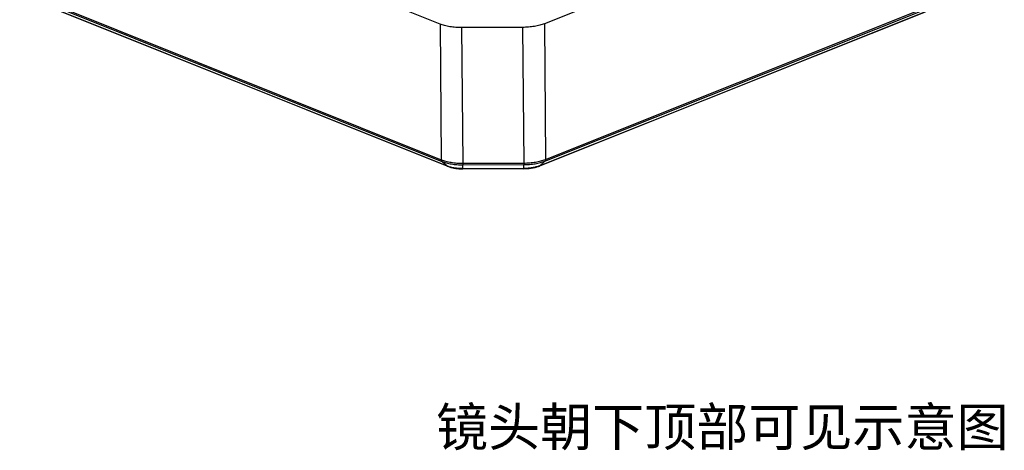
# Model space of a CAD drawing. Header units: millimetres. Extents: x 87 to 484, y 102 to 397.
# Tile 1 of 37: x 88 to 217, y 102 to 158. Entities that reach past the tile are written whole.
import ezdxf

# ---------------------------------------------------------------- set-up
doc = ezdxf.new("R2010")
doc.units = ezdxf.units.MM
doc.header["$LTSCALE"] = 32.67
doc.layers.add('00_COMPONENTS', color=7, linetype='CONTINUOUS')
doc.layers.add('50_ALL_DETAILS', color=7, linetype='CONTINUOUS')
doc.styles.get("Standard").update_dxf_attribs({"font": 'simfang.ttf'})

msp = doc.modelspace()

# ---------------------------------------------------------------- linework, layer by layer
at = {"layer": '00_COMPONENTS'}
for p, q in [((142.85, 157.56), (87.77, 179.64)), ((206.99, 177.75), (156.51, 157.6)), ((87.92, 161.87), (143, 139.78)), ((88, 161.64), (143.09, 139.56)), ((143.78, 138.95), (88.7, 161.03)), ((143.83, 138.92), (88.75, 161)), ((156.66, 139.83), (207.14, 159.98)), ((206.34, 159.1), (155.86, 138.95)), ((206.39, 159.13), (155.91, 138.99)), ((156.58, 139.6), (207.06, 159.75)), ((142.85, 157.56), (143, 139.78)), ((156.51, 157.6), (156.66, 139.83)), ((153.67, 157.12), (145.67, 157.1)), ((145.67, 157.1), (145.82, 139.32)), ((153.67, 157.12), (153.82, 139.35)), ((143.78, 138.95), (143.09, 139.56)), ((145.82, 139.32), (153.82, 139.35)), ((155.91, 138.99), (156.58, 139.6)), ((145.82, 139.11), (153.82, 139.14)), ((145.84, 138.61), (145.82, 139.11)), ((153.84, 138.64), (145.84, 138.61)), ((153.84, 138.61), (145.84, 138.59)), ((153.84, 138.64), (153.82, 139.14))]:
    msp.add_line(p, q, dxfattribs=at)
for centre, radius, start, end in [((144.99, 141.96), 3.24, 248.1627, 249.2005), ((154.65, 142.14), 3.4, 290.7441, 291.7575)]:
    msp.add_arc(centre, radius, start, end, dxfattribs=at)
for points, knots in [([(145.67, 157.1), (145.41, 157.1), (144.9, 157.12), (144.16, 157.2), (143.57, 157.32), (143.14, 157.45), (142.95, 157.52), (142.85, 157.56)], [0, 0, 0, 0, 0.271856, 0.534387, 0.779419, 0.893152, 1, 1, 1, 1]), ([(156.51, 157.6), (156.41, 157.56), (156.21, 157.49), (155.78, 157.36), (155.19, 157.24), (154.44, 157.15), (153.93, 157.13), (153.67, 157.12)], [0, 0, 0, 0, 0.107824, 0.222291, 0.467965, 0.729937, 1, 1, 1, 1]), ([(143, 139.78), (143.1, 139.75), (143.29, 139.68), (143.72, 139.55), (144.31, 139.43), (145.05, 139.34), (145.56, 139.32), (145.82, 139.32)], [0, 0, 0, 0, 0.106849, 0.220582, 0.465614, 0.728144, 1, 1, 1, 1]), ([(143, 139.78), (143, 139.76), (143, 139.72), (143.02, 139.65), (143.05, 139.6), (143.07, 139.57), (143.09, 139.56)], [0, 0, 0, 0, 0.280335, 0.540213, 0.779114, 1, 1, 1, 1]), ([(143.09, 139.56), (143.18, 139.52), (143.37, 139.45), (143.79, 139.33), (144.35, 139.21), (145.07, 139.13), (145.57, 139.11), (145.82, 139.11)], [0, 0, 0, 0, 0.106847, 0.220581, 0.465613, 0.728144, 1, 1, 1, 1]), ([(153.82, 139.35), (154.08, 139.35), (154.59, 139.37), (155.34, 139.46), (156.03, 139.61), (156.46, 139.75), (156.66, 139.83)], [0, 0, 0, 0, 0.270088, 0.532085, 0.777782, 1, 1, 1, 1]), ([(153.82, 139.14), (154.07, 139.14), (154.57, 139.16), (155.3, 139.25), (155.97, 139.39), (156.39, 139.52), (156.58, 139.6)], [0, 0, 0, 0, 0.270089, 0.532086, 0.777783, 1, 1, 1, 1]), ([(153.82, 139.35), (153.82, 139.31), (153.82, 139.24), (153.82, 139.17), (153.82, 139.14)], [0, 0, 0, 0, 0.603222, 1, 1, 1, 1]), ([(156.66, 139.83), (156.66, 139.8), (156.66, 139.76), (156.64, 139.7), (156.62, 139.64), (156.59, 139.61), (156.58, 139.6)], [0, 0, 0, 0, 0.282092, 0.54275, 0.781124, 1, 1, 1, 1]), ([(143.83, 138.92), (143.83, 138.92), (143.81, 138.93), (143.79, 138.94), (143.78, 138.95)], [0, 0, 0, 0, 0.247865, 1, 1, 1, 1]), ([(143.83, 138.92), (143.98, 138.86), (144.28, 138.76), (144.77, 138.66), (145.3, 138.6), (145.66, 138.59), (145.84, 138.59)], [0, 0, 0, 0, 0.22557, 0.471015, 0.731416, 1, 1, 1, 1]), ([(145.84, 138.61), (145.66, 138.61), (145.29, 138.63), (144.77, 138.68), (144.28, 138.78), (143.98, 138.87), (143.84, 138.93)], [0, 0, 0, 0, 0.270419, 0.532151, 0.777565, 1, 1, 1, 1]), ([(145.82, 139.32), (145.82, 139.28), (145.82, 139.21), (145.82, 139.14), (145.82, 139.11)], [0, 0, 0, 0, 0.603222, 1, 1, 1, 1]), ([(145.84, 138.59), (145.84, 138.59), (145.84, 138.59), (145.84, 138.59), (145.84, 138.59), (145.84, 138.59), (145.84, 138.6), (145.84, 138.6), (145.84, 138.61), (145.84, 138.61)], [0, 0, 0, 0, 0.017753, 0.065654, 0.144599, 0.254591, 0.395448, 0.566915, 1, 1, 1, 1]), ([(155.86, 138.97), (155.71, 138.91), (155.4, 138.82), (154.91, 138.72), (154.39, 138.65), (154.02, 138.64), (153.84, 138.64)], [0, 0, 0, 0, 0.224099, 0.470126, 0.731313, 1, 1, 1, 1]), ([(153.84, 138.61), (154.02, 138.61), (154.39, 138.63), (154.91, 138.69), (155.41, 138.8), (155.72, 138.9), (155.86, 138.95)], [0, 0, 0, 0, 0.267145, 0.527168, 0.773184, 1, 1, 1, 1]), ([(153.84, 138.61), (153.84, 138.61), (153.84, 138.61), (153.84, 138.61), (153.84, 138.62), (153.84, 138.62), (153.84, 138.62), (153.84, 138.63), (153.84, 138.63), (153.84, 138.64)], [0, 0, 0, 0, 0.017753, 0.065654, 0.144599, 0.254591, 0.395448, 0.566915, 1, 1, 1, 1]), ([(155.86, 138.95), (155.86, 138.96), (155.88, 138.96), (155.9, 138.98), (155.91, 138.99)], [0, 0, 0, 0, 0.247401, 1, 1, 1, 1])]:
    msp.add_open_spline(points, degree=3, knots=knots, dxfattribs=at)

# ---------------------------------------------------------------- texts
at = {"layer": '50_ALL_DETAILS'}
msp.add_text('镜头朝下顶部可见示意图', height=5, dxfattribs=at).set_placement((142.31, 102.26))

doc.saveas('drawing.dxf')
